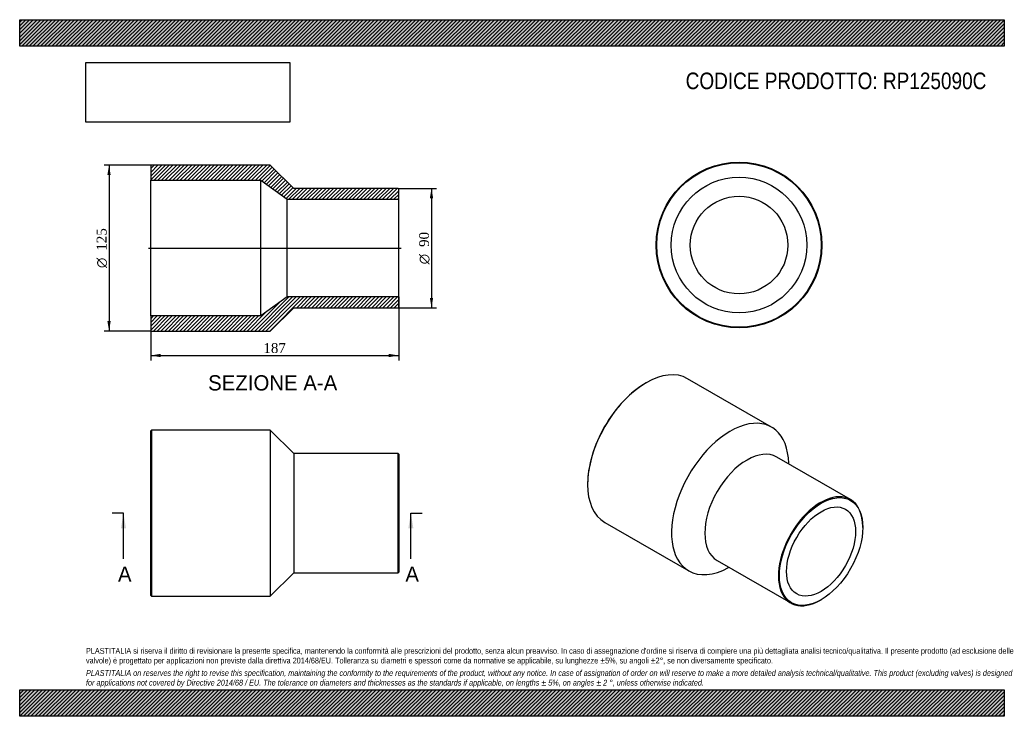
# Model space of a CAD drawing. Header units: millimetres. Extents: x 0 to 742, y 0 to 525.
import ezdxf
from ezdxf.enums import TextEntityAlignment as Align
from ezdxf.lldxf.tags import DXFTag

# ---------------------------------------------------------------- set-up
doc = ezdxf.new("R2010")
doc.units = ezdxf.units.MM
doc.header["$LTSCALE"] = 2.5
for name, color, linetype in [('Default', 7, 'Continuous'), ('DV4_Default', 7, 'Continuous'), ('RP125090C', 7, 'Continuous')]:
    doc.layers.add(name, color=color, linetype=linetype)
doc.styles.add('SEACAD_Solid_Edge_ANSI', font='seans.ttf')
doc.styles.add('SEACAD_Solid_Edge_ANSI1_Symbols', font='semeca1.ttf')
doc.styles.add('SEACAD_Times_New_Roman', font='times.ttf')
tags = doc.linetypes.add('CENTER2', pattern=[28.575, 19.05, -3.175, 3.175, -3.175]).pattern_tags.tags
tags[10:11] = [DXFTag(74, 4), DXFTag(75, 0), DXFTag(340, '0'), DXFTag(46, 0.0), DXFTag(50, 0.0), DXFTag(44, 0.0), DXFTag(45, 0.0)]
tags[8:9] = [DXFTag(74, 4), DXFTag(75, 0), DXFTag(340, '0'), DXFTag(46, 0.0), DXFTag(50, 0.0), DXFTag(44, 0.0), DXFTag(45, 0.0)]
tags[6:7] = [DXFTag(74, 4), DXFTag(75, 0), DXFTag(340, '0'), DXFTag(46, 0.0), DXFTag(50, 0.0), DXFTag(44, 0.0), DXFTag(45, 0.0)]
tags[4:5] = [DXFTag(74, 4), DXFTag(75, 0), DXFTag(340, '0'), DXFTag(46, 0.0), DXFTag(50, 0.0), DXFTag(44, 0.0), DXFTag(45, 0.0)]
doc.dimstyles.new('ANSImm', dxfattribs={"dimtxt": 7.5, "dimasz": 7.5, "dimexe": 3.75, "dimexo": 0, "dimgap": 1.875, "dimtad": 1, "dimdsep": 46, "dimtxsty": 'SEACAD_Times_New_Roman', "dimblk1": '_SE_FILLED', "dimblk2": '_SE_FILLED', "dimsah": 1, "dimcen": 3.75, "dimazin": 0, "dimtfac": 0.85, "dimtdec": 3, "dimtofl": 0, "dimtmove": 0, "dimatfit": 3, "dimfxl": 1, "dimarcsym": 0})
picture_1 = doc.add_image_def('image1.jpg', size_in_pixel=(4302, 1260))

# ---------------------------------------------------------------- blocks, each defined once
blk = doc.blocks.new('SE')
at = {"layer": 'RP125090C', "color": 7, "linetype": 'Continuous'}
for p, q in [((99.3, 215.63), (98.8, 215.13)), ((99.3, 215.63), (99.3, 90.63)), ((188.8, 215.63), (99.3, 215.63)), ((188.8, 215.63), (188.8, 90.63)), ((206.8, 198.13), (188.8, 215.63)), ((98.8, 91.13), (98.8, 215.13)), ((206.8, 198.13), (206.8, 108.13)), ((285.3, 198.13), (206.8, 198.13)), ((285.3, 108.13), (285.3, 198.13)), ((285.8, 197.63), (285.3, 198.13)), ((285.8, 197.63), (285.8, 108.63)), ((188.8, 90.63), (206.8, 108.13)), ((206.8, 108.13), (285.3, 108.13)), ((285.3, 108.13), (285.8, 108.63)), ((98.8, 91.13), (99.3, 90.63)), ((99.3, 90.63), (188.8, 90.63))]:
    blk.add_line(p, q, dxfattribs=at)
blk = doc.blocks.new('SE1')
at = {"layer": 'RP125090C', "color": 7, "linetype": 'Continuous'}
for p, q in [((566.99, 217.9), (503.7, 254.44)), ((472.45, 251.34), (472.1, 251.14)), ((626.47, 163.35), (570.97, 195.39)), ((579.93, 190.22), (579.92, 190.68)), ((428.26, 175.2), (428.26, 174.79)), ((441.2, 146.18), (504.49, 109.64)), ((635.79, 142.34), (635.79, 142.75)), ((525.97, 117.45), (581.47, 85.4)), ((534.53, 112.06), (534.93, 112.28)), ((603.97, 87.63), (604.33, 87.84))]:
    blk.add_line(p, q, dxfattribs=at)
for centre, major_axis, start_param, end_param in [((472.45, 200.31), (-31.25, -54.13), 3.141593, 6.283185), ((472.1, 200.51), (31, 53.69), 0.785398, 2.356195), ((535.74, 163.77), (-31.25, -54.13), 2.3836, 6.283185), ((548.47, 156.42), (-22.5, -38.97), 3.141593, 6.283185), ((603.97, 124.37), (22.5, 38.97), 0, 3.926991), ((603.97, 124.37), (22.5, 38.97), 5.497787, 6.283185), ((535.74, 163.77), (-31.25, -54.13), 0, 0.757992)]:
    blk.add_ellipse(centre, major_axis=major_axis, ratio=0.57735, start_param=start_param, end_param=end_param, dxfattribs=at)
for major_axis in [(-22.25, -38.54), (-18.4, -31.87)]:
    blk.add_ellipse((604.33, 124.17), major_axis=major_axis, ratio=0.57735, dxfattribs=at)
blk = doc.blocks.new('SE2')
at = {"layer": 'RP125090C', "color": 7, "linetype": 'Continuous'}
for radius in [62.5, 62, 51.1, 36.8]:
    blk.add_circle((542.46, 355.16), radius, dxfattribs=at)
blk = doc.blocks.new('SE4')
at = {"color": 7, "linetype": 'Continuous', "style": 'SEACAD_Solid_Edge_ANSI'}
blk.add_text('A', height=11.5, dxfattribs=at).set_placement((74.11, 112.88), align=Align.TOP_LEFT)
blk = doc.blocks.new('SE5')
at = {"color": 7, "linetype": 'Continuous', "style": 'SEACAD_Solid_Edge_ANSI'}
blk.add_text('A', height=11.5, dxfattribs=at).set_placement((290.83, 112.88), align=Align.TOP_LEFT)
blk = doc.blocks.new('SEANNOT_GROUP')
at = {"linetype": 'Continuous'}
blk.add_hatch(color=7, dxfattribs=at).paths.add_polyline_path([(80.17, 141.63), (78.26, 153.13), (76.34, 141.63)])
at = {"color": 7, "linetype": 'Continuous'}
blk.add_lwpolyline([(78.26, 118.63), (78.26, 153.13)], dxfattribs=at)
blk = doc.blocks.new('SEANNOT_GROUP1')
at = {"linetype": 'Continuous'}
blk.add_hatch(color=7, dxfattribs=at).paths.add_polyline_path([(296.89, 141.63), (294.98, 153.13), (293.06, 141.63)])
at = {"color": 7, "linetype": 'Continuous'}
blk.add_lwpolyline([(294.98, 118.63), (294.98, 153.13)], dxfattribs=at)
blk = doc.blocks.new('SE3')
at = {"layer": 'Default', "color": 7, "linetype": 'CENTER2'}
for p, q in [((78.26, 153.13), (69.63, 153.13)), ((294.98, 153.13), (303.6, 153.13))]:
    blk.add_line(p, q, dxfattribs=at)
at = {"layer": 'Default', "color": 7, "linetype": 'CENTER2', "const_width": 0.0001}
blk.add_lwpolyline([(78.26, 153.13), (294.98, 153.13)], dxfattribs=at)
at = {"layer": 'Default'}
for name in ['SEANNOT_GROUP', 'SEANNOT_GROUP1', 'SE4', 'SE5']:
    blk.add_blockref(name, (0, 0), dxfattribs=at)
blk = doc.blocks.new('SE6')
at = {"layer": 'RP125090C', "linetype": 'Continuous'}
h = blk.add_hatch(dxfattribs=at)
h.set_pattern_fill('LINE', scale=0.62992, angle=45, style=0)
h.paths.add_polyline_path([(206.8, 397.88), (188.8, 415.38), (99.3, 415.38), (98.8, 414.88), (98.8, 403.98), (181.8, 403.98), (201.8, 389.68), (285.8, 389.68), (285.8, 397.38), (285.3, 397.88)])
h = blk.add_hatch(dxfattribs=at)
h.set_pattern_fill('LINE', scale=0.62992, angle=45, style=0)
h.paths.add_polyline_path([(188.8, 290.38), (206.8, 307.88), (285.3, 307.88), (285.8, 308.38), (285.8, 316.08), (201.8, 316.08), (181.8, 301.78), (98.8, 301.78), (98.8, 290.88), (99.3, 290.38)])
at = {"layer": 'DV4_Default', "color": 7, "linetype": 'CENTER2'}
blk.add_line((97.05, 352.88), (287.55, 352.88), dxfattribs=at)
at = {"layer": 'RP125090C', "color": 7, "linetype": 'Continuous'}
for p, q in [((98.8, 414.88), (99.3, 415.38)), ((98.8, 414.88), (98.8, 403.98)), ((188.8, 415.38), (99.3, 415.38)), ((206.8, 397.88), (188.8, 415.38)), ((98.8, 301.78), (98.8, 403.98)), ((98.8, 403.98), (181.8, 403.98)), ((181.8, 301.78), (181.8, 403.98)), ((181.8, 403.98), (201.8, 389.68)), ((285.3, 397.88), (206.8, 397.88)), ((285.3, 397.88), (285.8, 397.38)), ((285.8, 389.68), (285.8, 397.38)), ((201.8, 316.08), (201.8, 389.68)), ((201.8, 389.68), (285.8, 389.68)), ((285.8, 316.08), (285.8, 389.68)), ((201.8, 316.08), (181.8, 301.78)), ((285.8, 316.08), (201.8, 316.08)), ((285.8, 308.38), (285.8, 316.08)), ((188.8, 290.38), (206.8, 307.88)), ((206.8, 307.88), (285.3, 307.88)), ((285.8, 308.38), (285.3, 307.88)), ((181.8, 301.78), (98.8, 301.78)), ((98.8, 301.78), (98.8, 290.88)), ((99.3, 290.38), (98.8, 290.88)), ((99.3, 290.38), (188.8, 290.38))]:
    blk.add_line(p, q, dxfattribs=at)
blk = doc.blocks.new('GDimGGroup')
at = {"layer": 'Default', "linetype": 'Continuous'}
for points in [[(311.79, 390.38), (310.54, 397.88), (309.29, 390.38)], [(311.79, 315.38), (309.29, 315.38), (310.54, 307.88)]]:
    blk.add_hatch(color=7, dxfattribs=at).paths.add_polyline_path(points)
at = {"layer": 'Default', "color": 7, "linetype": 'Continuous'}
for p, q in [((285.3, 397.88), (314.29, 397.88)), ((310.54, 397.88), (310.54, 307.88)), ((285.3, 307.88), (314.29, 307.88))]:
    blk.add_line(p, q, dxfattribs=at)
for s, style, p in [('90', 'SEACAD_Times_New_Roman', (301.17, 353.72)), ('O', 'SEACAD_Solid_Edge_ANSI1_Symbols', (301.17, 340.67))]:
    blk.add_text(s, height=7.5, rotation=90, dxfattribs=dict(at, style=style)).set_placement(p, align=Align.TOP_LEFT)
blk = doc.blocks.new('GDimGGroup1')
at = {"layer": 'Default', "linetype": 'Continuous'}
for points in [[(66.13, 407.88), (68.63, 407.88), (67.38, 415.38)], [(66.13, 297.88), (67.38, 290.38), (68.63, 297.88)]]:
    blk.add_hatch(color=7, dxfattribs=at).paths.add_polyline_path(points)
at = {"layer": 'Default', "color": 7, "linetype": 'Continuous'}
for p, q in [((99.3, 415.38), (63.63, 415.38)), ((67.38, 415.38), (67.38, 290.38)), ((99.3, 290.38), (63.63, 290.38))]:
    blk.add_line(p, q, dxfattribs=at)
for s, style, p in [('125', 'SEACAD_Times_New_Roman', (58.01, 350.88)), ('O', 'SEACAD_Solid_Edge_ANSI1_Symbols', (58.01, 337.82))]:
    blk.add_text(s, height=7.5, rotation=90, dxfattribs=dict(at, style=style)).set_placement(p, align=Align.TOP_LEFT)
blk = doc.blocks.new('DMBLK193')
at = {"layer": 'Default', "linetype": 'Continuous'}
for points in [[(106.3, 270.67), (106.3, 273.17), (98.8, 271.92)], [(278.3, 270.67), (285.8, 271.92), (278.3, 273.17)]]:
    blk.add_hatch(color=7, dxfattribs=at).paths.add_polyline_path(points)
at = {"layer": 'Default', "color": 7, "linetype": 'Continuous'}
for p, q in [((285.8, 316.08), (285.8, 268.17)), ((98.8, 301.78), (98.8, 268.17)), ((98.8, 271.92), (285.8, 271.92))]:
    blk.add_line(p, q, dxfattribs=at)
at = {"layer": 'Default', "color": 7, "linetype": 'Continuous', "style": 'SEACAD_Times_New_Roman'}
blk.add_text('187', height=7.5, dxfattribs=at).set_placement((183.77, 281.29), align=Align.TOP_LEFT)
blk = doc.blocks.new('_SE_FILLED')
at = {"color": 0}
blk.add_line((0, 0), (-1, 0), dxfattribs=at)
blk.add_solid([(0, 0), (-1, -0.1665), (-1, 0.1665), (0, 0)], dxfattribs=at)

msp = doc.modelspace()

# ---------------------------------------------------------------- hatches: boundary and pattern name
at = {"layer": 'Default', "linetype": 'Continuous'}
h = msp.add_hatch(dxfattribs=at)
h.set_pattern_fill('LINE', scale=0.62992, angle=45, style=0)
h.paths.add_polyline_path([(742.5, 505), (742.5, 525), (0, 525), (0, 505)])
for points in [[(742.5, 505), (742.5, 525), (0, 525), (0, 505)], [(742.5, 0), (742.5, 20), (0, 20), (0, 0)]]:
    msp.add_hatch(color=7, dxfattribs=at).paths.add_polyline_path(points)
h = msp.add_hatch(dxfattribs=at)
h.set_pattern_fill('LINE', scale=0.62992, angle=45, style=0)
h.paths.add_polyline_path([(742.5, 0), (742.5, 20), (0, 20), (0, 0)])

# ---------------------------------------------------------------- linework, layer by layer
at = {"layer": 'Default', "color": 7, "linetype": 'Continuous'}
for p, q in [((0, 525), (742.5, 525)), ((0, 505), (0, 525)), ((742.5, 525), (742.5, 505)), ((742.5, 505), (0, 505)), ((0, 20), (742.5, 20)), ((0, 0), (0, 20)), ((742.5, 20), (742.5, 0)), ((742.5, 0), (0, 0))]:
    msp.add_line(p, q, dxfattribs=at)

# ---------------------------------------------------------------- block references
at = {"layer": 'Default'}
for name in ['SE2', 'GDimGGroup1', 'SE6', 'GDimGGroup', 'SE1', 'SE', 'SE3']:
    msp.add_blockref(name, (0, 0), dxfattribs=at)

# ---------------------------------------------------------------- texts
at = {"layer": 'Default', "color": 7, "linetype": 'Continuous', "style": 'SEACAD_Solid_Edge_ANSI'}
msp.add_text('SEZIONE A-A', height=11.5, dxfattribs=at).set_placement((142.107, 257.053), align=Align.TOP_LEFT)
at = {"layer": 'Default', "attachment_point": 1}
for s, insert, char_height, width in [('{\\fArial Narrow|b0||i0||c0|p34;\\C7;\\H12.5;\\W1.;CODICE PRODOTTO: RP125090C}', (502.222, 485.159), 12.5, 227.53696), ("{\\fArial Narrow|b0||i0||c0|p34;\\C7;\\H4.375;\\W1.;PLASTITALIA si riserva il diritto di revisionare la presente specifica, mantenendo la conformità alle prescrizioni del prodotto, senza alcun preavviso. In caso di assegnazione d'ordine si riserva di compiere una più dettagliata analisi tecnico/qualitativa. Il presente prodotto (ad esclusione delle \\P}{\\fArial Narrow|b0||i0||c0|p34;\\C7;\\H4.375;\\W1.;valvole) è progettato per applicazioni non previste dalla direttiva 2014/68/EU. Tolleranza su diametri e spessori come da normative se applicabile, su lunghezze ±5%, su angoli ±2°, se non diversamente specificato.\\P}{\\fArial Narrow|b0||i0||c0|p34;\\C7;\\H1.25;\\W1.;   \\P}{\\fArial Narrow|b0||i1||c0|p34;\\C7;\\H4.375;\\W1.;PLASTITALIA on reserves the right to revise this specification, maintaining the conformity to the requirements of the product, without any notice. In case of assignation of order on will reserve to make a more detailed analysis technical/qualitative. This product (excluding valves) is designed \\P}{\\fArial Narrow|b0||i1||c0|p34;\\C7;\\H4.375;\\W1.;for applications not covered by Directive 2014/68 / EU. The tolerance on diameters and thicknesses as the standards if applicable, on lengths ± 5%, on angles ± 2 °, unless otherwise indicated.\\P}", (50, 51.506), 4.375, 642.5)]:
    msp.add_mtext(s, dxfattribs=dict(at, insert=insert, char_height=char_height, width=width))

# ---------------------------------------------------------------- dimensions: what is measured, and where the dimension line sits
at = {"layer": 'Default', "color": 7, "linetype": 'Continuous'}
dim = msp.add_linear_dim(base=(285.798, 271.918), p1=(98.798, 301.781), p2=(285.798, 316.081), text='\\A1;<>', dimstyle='ANSImm', dxfattribs=at)
dim.commit()
dim.dimension.update_dxf_attribs({"geometry": 'DMBLK193', "text_midpoint": (192.298, 271.918), "dimtype": 160})

# ---------------------------------------------------------------- pictures from other files: only their frames are drawn
image = msp.add_image(picture_1, insert=(50, 447.758), size_in_units=(153.643, 45))
image.dxf.flags = 7

doc.saveas('drawing.dxf')
